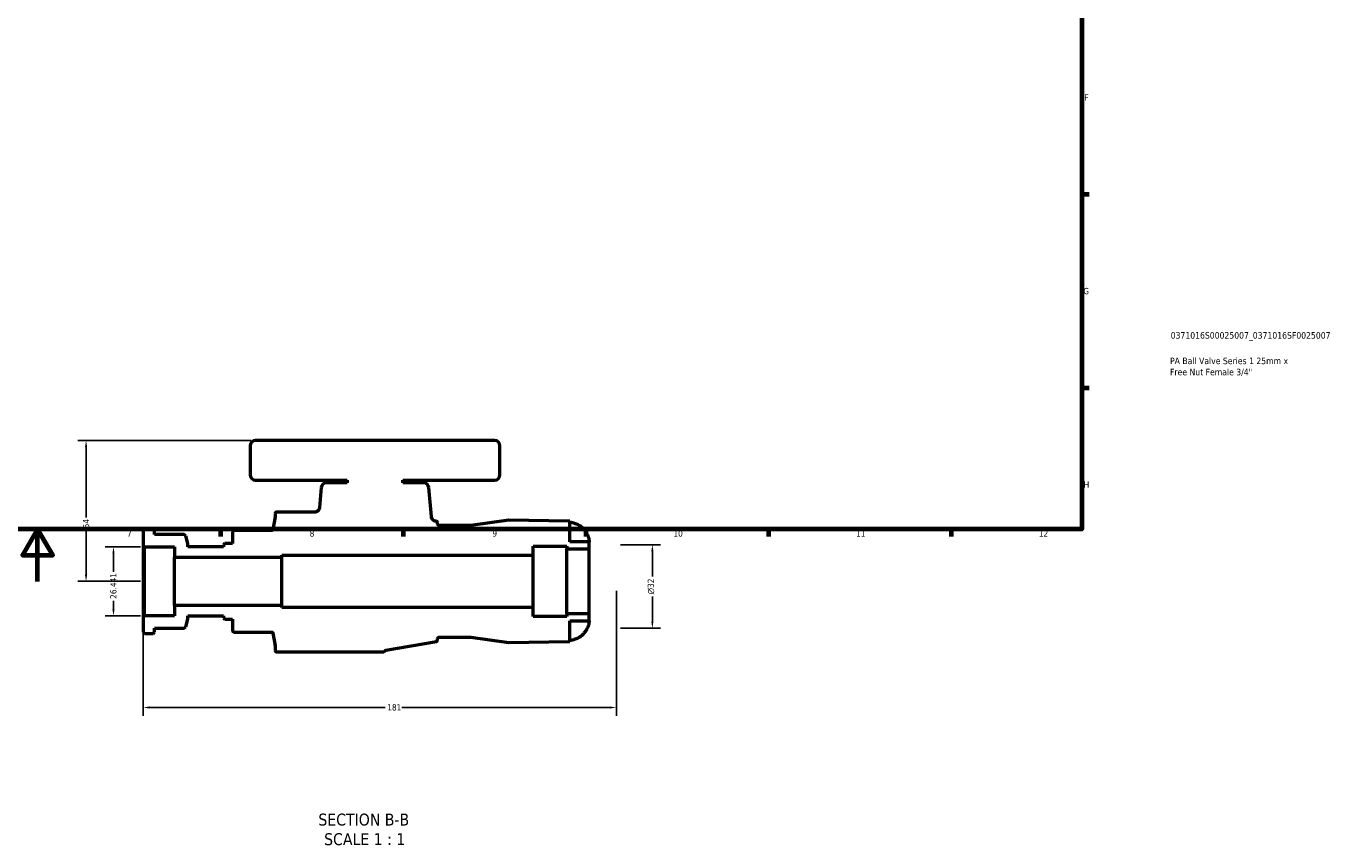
# Model space of a CAD drawing. Header units: millimetres. Extents: x -86 to 918, y -114 to 630.
# Tile 4 of 7: x 416 to 918, y -100 to 213. Entities that reach past the tile are written whole.
import ezdxf

# ---------------------------------------------------------------- set-up
doc = ezdxf.new("R2010")
doc.units = ezdxf.units.MM
for name, color, linetype, lineweight in [('Border (ANSI)', 7, 'Continuous', 70), ('Dimension (ANSI)', 7, 'Continuous', 25), ('Symbol (ANSI)', 7, 'Continuous', 25), ('Title (ISO)', 7, 'Continuous', 50), ('Visible (ANSI)', 7, 'Continuous', 50)]:
    doc.layers.add(name, color=color, linetype=linetype, lineweight=lineweight)
doc.styles.add('Label Text (ANSI)', font='tahoma.ttf')
doc.styles.add('Note Text (ANSI)', font='tahoma.ttf')
doc.styles.add('Note Text (ISO)', font='tahoma.ttf')
doc.dimstyles.new('Default - mm (ANSI)', dxfattribs={"dimtxt": 2.4, "dimasz": 2.5, "dimexe": 3.175, "dimexo": 1.6002, "dimgap": 0.8, "dimtad": 0, "dimtoh": 1, "dimdec": 0, "dimrnd": 1e-08, "dimzin": 4, "dimdsep": 46, "dimtxsty": 'Note Text (ANSI)', "dimcen": 0.09, "dimdle": 10, "dimclrd": 256, "dimclre": 256, "dimclrt": 5, "dimadec": 1, "dimazin": 1, "dimtfac": 1.27, "dimtofl": 0, "dimtmove": 0, "dimatfit": 3, "dimfxl": 1, "dimtolj": 1, "dimtzin": 4, "dimlwd": -1, "dimlwe": -1, "dimarcsym": 0})

# ---------------------------------------------------------------- blocks, each defined once
blk = doc.blocks.new('Borders Default Border')
at = {"layer": 'Border (ANSI)'}
for p, q in [((821, 148.5), (823.8, 148.5)), ((821, 74.25), (823.8, 74.25)), ((490.58, 20), (490.58, 17.2)), ((560.67, 20), (560.67, 17.2)), ((630.75, 20), (630.75, 17.2)), ((700.83, 20), (700.83, 17.2)), ((770.92, 20), (770.92, 17.2))]:
    blk.add_line(p, q, dxfattribs=at)
at = {"layer": 'Border (ANSI)', "flags": 128}
for points in [[(20, 20), (20, 574), (821, 574), (821, 20), (20, 20)], [(420.5, 0), (420.5, 20), (414.73, 10), (426.27, 10), (420.5, 20)]]:
    blk.add_lwpolyline(points, dxfattribs=at)
at = {"layer": 'Border (ANSI)', "color": 5, "true_color": 0x0000ff, "char_height": 2.4, "attachment_point": 7, "style": 'Note Text (ANSI)'}
for s, insert in [('F', (821.98, 184.43)), ('G', (821.6, 110.13)), ('H', (821.73, 35.93)), ('7', (454.8, 17.2)), ('8', (524.84, 17.15)), ('9', (594.92, 17.15)), ('10', (664.35, 17.15)), ('11', (734.43, 17.2)), ('12', (804.52, 17.2))]:
    blk.add_mtext(s, dxfattribs=dict(at, insert=insert))
blk = doc.blocks.new('Title Blocks ISO')
at = {"layer": 'Title (ISO)', "color": 232, "true_color": 0xca0064, "style": 'Note Text (ISO)'}
for tag, p in [('PART_NUMBER_001', (34.08, 73.13)), ('DESCRIPTION_001', (33.84, 63.34)), ('DESCRIPTION_002', (33.84, 59.06))]:
    blk.add_attdef(tag, p, '', height=2.5, dxfattribs=at)
blk = doc.blocks.new('*D7')
at = {"layer": 'Defpoints', "color": 0, "transparency": 16777216}
for p in [(642.49, -1.97), (460.99, -13.69), (642.49, -48.37)]:
    blk.add_point(p, dxfattribs=at)
at = {"layer": 'Dimension (ANSI)', "transparency": 16777216}
for p, q in [((642.49, -3.57), (642.49, -51.55)), ((460.99, -15.29), (460.99, -51.55)), ((463.49, -48.37), (553.8, -48.37)), ((639.99, -48.37), (560.18, -48.37))]:
    blk.add_line(p, q, dxfattribs=at)
for points in [[(463.49, -47.95), (463.49, -48.79), (460.99, -48.37)], [(639.99, -47.95), (639.99, -48.79), (642.49, -48.37)]]:
    blk.add_solid(points, dxfattribs=at)
at = {"layer": 'Dimension (ANSI)', "color": 5, "transparency": 16777216, "insert": (554.6, -47.12), "char_height": 2.4, "attachment_point": 1, "style": 'Note Text (ANSI)'}
blk.add_mtext('\\A1;181', dxfattribs=at)
blk = doc.blocks.new('*D8')
at = {"layer": 'Defpoints', "color": 0, "transparency": 16777216}
for p in [(504.03, 54.03), (439.07, 0.03), (461.49, 0.03)]:
    blk.add_point(p, dxfattribs=at)
at = {"layer": 'Dimension (ANSI)', "transparency": 16777216}
for p, q in [((502.43, 54.03), (435.89, 54.03)), ((439.07, 51.53), (439.07, 24.49)), ((439.07, 2.53), (439.07, 19.57)), ((459.89, 0.03), (435.89, 0.03))]:
    blk.add_line(p, q, dxfattribs=at)
for points in [[(438.65, 51.53), (439.49, 51.53), (439.07, 54.03)], [(438.65, 2.53), (439.49, 2.53), (439.07, 0.03)]]:
    blk.add_solid(points, dxfattribs=at)
at = {"layer": 'Dimension (ANSI)', "color": 5, "transparency": 16777216, "insert": (437.84, 20.37), "char_height": 2.4, "attachment_point": 1, "rotation": 90, "style": 'Note Text (ANSI)'}
blk.add_mtext('\\A1;54', dxfattribs=at)
blk = doc.blocks.new('*D9')
at = {"layer": 'Defpoints', "color": 0, "transparency": 16777216}
for p in [(461.49, 13.25), (449.58, -13.19), (461.49, -13.19)]:
    blk.add_point(p, dxfattribs=at)
at = {"layer": 'Dimension (ANSI)', "transparency": 16777216}
for p, q in [((459.89, 13.25), (446.41, 13.25)), ((449.58, 10.75), (449.58, 3.68)), ((449.58, -10.69), (449.58, -7.48)), ((459.89, -13.19), (446.41, -13.19))]:
    blk.add_line(p, q, dxfattribs=at)
for points in [[(449.16, 10.75), (450, 10.75), (449.58, 13.25)], [(449.16, -10.69), (450, -10.69), (449.58, -13.19)]]:
    blk.add_solid(points, dxfattribs=at)
at = {"layer": 'Dimension (ANSI)', "color": 5, "transparency": 16777216, "insert": (448.33, -6.68), "char_height": 2.4, "attachment_point": 1, "rotation": 90, "style": 'Note Text (ANSI)'}
blk.add_mtext('\\A1;26.441', dxfattribs=at)
blk = doc.blocks.new('*D10')
at = {"layer": 'Defpoints', "color": 0, "transparency": 16777216}
for p in [(642.49, 14.03), (656.28, 14.03), (642.49, -17.97)]:
    blk.add_point(p, dxfattribs=at)
at = {"layer": 'Dimension (ANSI)', "transparency": 16777216}
for p, q in [((644.09, 14.03), (659.45, 14.03)), ((656.28, 11.53), (656.28, 1.85)), ((656.28, -15.47), (656.28, -5.8)), ((644.09, -17.97), (659.45, -17.97))]:
    blk.add_line(p, q, dxfattribs=at)
for points in [[(655.86, 11.53), (656.7, 11.53), (656.28, 14.03)], [(655.86, -15.47), (656.7, -15.47), (656.28, -17.97)]]:
    blk.add_solid(points, dxfattribs=at)
at = {"layer": 'Dimension (ANSI)', "color": 5, "transparency": 16777216, "insert": (654.47, -5), "char_height": 2.4, "attachment_point": 1, "rotation": 90, "style": 'Note Text (ANSI)'}
blk.add_mtext('\\A1;{\\fAIGDT|b0|i0;\\H2.4000;\\ln}\\fTahoma|b0|i0;\\H2.4000;32', dxfattribs=at)

msp = doc.modelspace()

# ---------------------------------------------------------------- linework, layer by layer
at = {"layer": 'Visible (ANSI)'}
for p, q in [((502.0311, 52.0266), (502.0311, 40.8266)), ((595.7911, 54.0266), (504.0311, 54.0266)), ((597.7911, 40.8266), (597.7911, 52.0266)), ((504.0311, 38.8266), (539.2236, 38.8266)), ((529.2775, 36.0009), (528.6083, 28.3523)), ((539.2236, 37.8266), (531.2699, 37.8266)), ((539.2236, 38.8266), (539.2236, 37.8266)), ((560.5986, 37.8266), (560.5986, 38.8266)), ((560.5986, 38.8266), (595.7911, 38.8266)), ((568.5523, 37.8266), (560.5986, 37.8266)), ((571.5165, 24.8935), (570.5447, 36.0009)), ((511.5628, 26.0266), (511.5628, 24.7154)), ((526.6159, 26.5266), (512.0628, 26.5266)), ((511.5552, 24.6285), (510.7182, 19.8817)), ((573.4379, 23.0495), (573.1615, 23.0982)), ((573.8511, 21.9916), (573.8511, 22.5571)), ((586.6413, 21.4916), (574.3511, 21.4916)), ((601.1722, 23.5212), (586.7106, 21.4965)), ((624.1798, 23.1257), (601.2503, 23.5259)), ((624.5711, 15.1769), (624.5711, 23.1092)), ((461.4911, 20.0266), (460.9911, 19.5266)), ((460.9911, 19.5266), (460.9911, 13.7471)), ((464.7661, 20.0266), (461.4911, 20.0266)), ((465.2661, 19.5266), (464.7661, 20.0266)), ((465.2661, 18.0266), (465.2661, 19.5266)), ((476.7361, 18.0266), (465.2661, 18.0266)), ((477.3561, 17.5412), (476.7361, 18.0266)), ((478.0911, 14.5692), (477.3561, 17.5412)), ((495.1911, 18.9685), (495.1911, 14.5692)), ((510.2258, 19.4685), (495.6911, 19.4685)), ((631.9911, 15.1769), (624.5711, 15.1769)), ((631.9911, 12.5266), (631.9911, 15.1769)), ((460.9911, 13.7471), (461.4911, 13.2471)), ((460.9911, 13.7471), (460.9911, -13.6939)), ((461.4911, 13.2471), (472.9611, 13.2471)), ((461.4911, -13.1939), (461.4911, 13.2471)), ((472.9611, 13.2471), (472.9611, 9.281)), ((478.0911, 13.2471), (478.0911, 14.5692)), ((491.7711, 13.2471), (478.0911, 13.2471)), ((492.2711, 14.5692), (491.7711, 14.0692)), ((491.7711, 14.0692), (491.7711, 13.2471)), ((495.1911, 14.5692), (492.2711, 14.5692)), ((610.6161, 10.0266), (610.6161, 13.5266)), ((610.6161, 13.5266), (623.4411, 13.5266)), ((623.4411, 13.5266), (623.4411, 12.5266)), ((623.4411, 12.5266), (631.9911, 12.5266)), ((623.4411, -12.4734), (623.4411, 12.5266)), ((631.9911, -12.4734), (631.9911, 12.5266)), ((472.9611, 9.281), (514.1911, 9.281)), ((472.9611, -9.2277), (472.9611, 9.281)), ((514.1911, 9.281), (514.1911, 10.0266)), ((514.1911, 10.0266), (610.6161, 10.0266)), ((514.1911, -9.2277), (514.1911, 9.281)), ((610.6161, -9.9734), (610.6161, 10.0266)), ((514.1911, -9.2277), (472.9611, -9.2277)), ((472.9611, -9.2277), (472.9611, -13.1939)), ((514.1911, -9.9734), (514.1911, -9.2277)), ((610.6161, -9.9734), (514.1911, -9.9734)), ((610.6161, -13.4734), (610.6161, -9.9734)), ((461.4911, -13.1939), (460.9911, -13.6939)), ((460.9911, -13.6939), (460.9911, -19.4734)), ((472.9611, -13.1939), (461.4911, -13.1939)), ((477.3561, -17.488), (478.0911, -14.5159)), ((478.0911, -14.5159), (478.0911, -13.1939)), ((478.0911, -13.1939), (491.7711, -13.1939)), ((491.7711, -13.1939), (491.7711, -14.0159)), ((491.7711, -14.0159), (492.2711, -14.5159)), ((492.2711, -14.5159), (495.1911, -14.5159)), ((495.1911, -14.5159), (495.1911, -18.9152)), ((623.4411, -13.4734), (610.6161, -13.4734)), ((631.9911, -12.4734), (623.4411, -12.4734)), ((623.4411, -12.4734), (623.4411, -13.4734)), ((631.9911, -15.1237), (631.9911, -12.4734)), ((460.9911, -19.4734), (461.4911, -19.9734)), ((461.4911, -19.9734), (464.7661, -19.9734)), ((464.7661, -19.9734), (465.2661, -19.4734)), ((465.2661, -19.4734), (465.2661, -17.9734)), ((465.2661, -17.9734), (476.7361, -17.9734)), ((476.7361, -17.9734), (477.3561, -17.488)), ((495.6911, -19.4152), (510.2258, -19.4152)), ((510.7182, -19.8284), (511.5552, -24.5753)), ((624.5711, -23.056), (624.5711, -15.1237)), ((624.5711, -15.1237), (631.9911, -15.1237)), ((511.5628, -24.6621), (511.5628, -26.4734)), ((554.0305, -26.4183), (573.4379, -22.9962)), ((573.8511, -22.5038), (573.8511, -21.9384)), ((574.3511, -21.4384), (586.6413, -21.4384)), ((586.7106, -21.4432), (601.1722, -23.4679)), ((601.2503, -23.4727), (624.1798, -23.0725)), ((512.0628, -26.9734), (553.218, -26.9734))]:
    msp.add_line(p, q, dxfattribs=at)
for centre, radius, start, end in [((504.0311, 52.0266), 2, 90, 180), ((595.7911, 52.0266), 2, 0, 90), ((504.0311, 40.8266), 2, 180, 270), ((595.7911, 40.8266), 2, 270, 0), ((531.2699, 35.8266), 2, 90, 175), ((568.5523, 35.8266), 2, 5, 90), ((512.0628, 26.0266), 0.5, 90, 180), ((511.0628, 24.7154), 0.5, 350, 0), ((573.3511, 22.5571), 0.5, 0, 80), ((574.3511, 21.9916), 0.5, 180, 270), ((586.6413, 21.9916), 0.5, 270, 277.969997), ((601.2416, 23.026), 0.5, 89, 97.969997), ((624.0411, 15.1769), 7.95, 86.177446, 89), ((495.6911, 18.9685), 0.5, 90, 180), ((495.6911, -18.9152), 0.5, 180, 270), ((511.0628, -24.6621), 0.5, 0, 10), ((573.3511, -22.5038), 0.5, 280, 0), ((574.3511, -21.9384), 0.5, 90, 180), ((586.6413, -21.9384), 0.5, 82.030003, 90), ((601.2416, -22.9728), 0.5, 262.030003, 271), ((624.0411, -15.1237), 7.95, 271, 273.822554), ((512.0628, -26.4734), 0.5, 180, 270), ((553.218, -26.4734), 0.5, 270, 334.068042)]:
    msp.add_arc(centre, radius, start, end, dxfattribs=at)
for points, knots in [([(528.6083, 28.3523), (528.5878, 28.1177), (528.526, 27.8886), (528.3255, 27.4623), (528.1885, 27.2686), (527.8355, 26.9202), (527.6162, 26.7752), (527.1343, 26.5775), (526.8764, 26.5266), (526.6159, 26.5266)], [-0.297559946, -0.297559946, -0.297559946, -0.297559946, -0.226908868, -0.226908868, -0.156257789, -0.156257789, -0.078128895, -0.078128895, 0, 0, 0, 0]), ([(573.1615, 23.0982), (572.9873, 23.1289), (572.8178, 23.1827), (572.4975, 23.3333), (572.3481, 23.4296), (572.0148, 23.7129), (571.8513, 23.9188), (571.6123, 24.3816), (571.5391, 24.6341), (571.5165, 24.8935)], [-0.26244482, -0.26244482, -0.26244482, -0.26244482, -0.209351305, -0.209351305, -0.156257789, -0.156257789, -0.078128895, -0.078128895, 0, 0, 0, 0]), ([(624.5711, 22.7165), (624.9021, 22.694), (625.2435, 22.649), (626.1008, 22.4769), (626.6101, 22.3164), (627.5126, 21.9393), (627.9886, 21.6871), (628.8762, 21.0875), (629.2879, 20.74), (629.917, 20.104), (630.1991, 19.7735), (630.4543, 19.4169)], [0.051568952, 0.051568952, 0.051568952, 0.051568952, 0.146086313, 0.146086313, 0.292172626, 0.292172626, 0.439543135, 0.439543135, 0.586913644, 0.586913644, 0.707915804, 0.707915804, 0.707915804, 0.707915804]), ([(510.7182, 19.8817), (510.7092, 19.8309), (510.6925, 19.7818), (510.6446, 19.6905), (510.6137, 19.6488), (510.5307, 19.5669), (510.4758, 19.5306), (510.3554, 19.4812), (510.2909, 19.4685), (510.2258, 19.4685)], [-0.0699969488, -0.0699969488, -0.0699969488, -0.0699969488, -0.0545306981, -0.0545306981, -0.0390644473, -0.0390644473, -0.0195322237, -0.0195322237, 0, 0, 0, 0]), ([(630.4543, 19.4169), (630.6304, 19.1709), (630.7945, 18.917), (631.0916, 18.4047), (631.224, 18.1486), (631.4534, 17.6469), (631.55, 17.4042), (631.7412, 16.8501), (631.8194, 16.5536), (631.945, 15.9394), (631.9714, 15.6599), (631.9937, 15.2761), (631.9911, 15.1769), (631.9911, 15.1769)], [-1.764412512, -1.764412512, -1.764412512, -1.764412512, -1.689965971, -1.689965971, -1.617012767, -1.617012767, -1.546234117, -1.546234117, -1.44951502, -1.44951502, -1.320244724, -1.320244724, -1.190089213, -1.190089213, -1.190089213, -1.190089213]), ([(510.2258, -19.4152), (510.2773, -19.4152), (510.3286, -19.4232), (510.4268, -19.4545), (510.4732, -19.4777), (510.5683, -19.5452), (510.6135, -19.5929), (510.6831, -19.703), (510.7069, -19.7643), (510.7182, -19.8284)], [-0.0699969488, -0.0699969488, -0.0699969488, -0.0699969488, -0.0545306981, -0.0545306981, -0.0390644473, -0.0390644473, -0.0195322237, -0.0195322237, 0, 0, 0, 0]), ([(630.4543, -19.3637), (630.1991, -19.7203), (629.917, -20.0508), (629.2879, -20.6868), (628.8762, -21.0342), (627.9886, -21.6339), (627.5126, -21.886), (626.6101, -22.2631), (626.1008, -22.4236), (625.2435, -22.5958), (624.9021, -22.6407), (624.5711, -22.6632)], [4.135443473, 4.135443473, 4.135443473, 4.135443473, 4.256445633, 4.256445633, 4.403816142, 4.403816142, 4.551186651, 4.551186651, 4.697272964, 4.697272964, 4.791790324, 4.791790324, 4.791790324, 4.791790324]), ([(631.9911, -15.1237), (631.9911, -15.1237), (631.9911, -15.1237), (631.9911, -15.1263), (631.9933, -15.2209), (631.9725, -15.5958), (631.9461, -15.8843), (631.8168, -16.5106), (631.7387, -16.8047), (631.5346, -17.395), (631.4186, -17.6796), (631.1065, -18.3335), (630.9009, -18.6981), (630.5997, -19.1562), (630.5284, -19.2602), (630.4543, -19.3637)], [-1.448579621, -1.448579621, -1.448579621, -1.448579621, -1.44634608, -1.44634608, -1.287595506, -1.287595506, -1.11819806, -1.11819806, -0.996943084, -0.996943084, -0.892326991, -0.892326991, -0.760383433, -0.760383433, -0.721481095, -0.721481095, -0.721481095, -0.721481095]), ([(553.6677, -26.692), (553.6879, -26.6504), (553.7138, -26.6118), (553.7755, -26.5429), (553.811, -26.5128), (553.9051, -26.4533), (553.9664, -26.4296), (554.0305, -26.4183)], [-0.047288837, -0.047288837, -0.047288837, -0.047288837, -0.0334105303, -0.0334105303, -0.0195322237, -0.0195322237, 0, 0, 0, 0])]:
    msp.add_open_spline(points, degree=3, knots=knots, dxfattribs=at)

# ---------------------------------------------------------------- block references
msp.add_blockref('Borders Default Border', (0, 0))
msp.add_blockref('Title Blocks ISO', (821, 20)).add_auto_attribs({'PART_NUMBER_001': '0371016S00025007_0371016SF0025007', 'DESCRIPTION_001': 'PA Ball Valve Series 1 25mm x', 'DESCRIPTION_002': "Free Nut Female 3/4''"})

# ---------------------------------------------------------------- texts
at = {"layer": 'Symbol (ANSI)', "char_height": 4.572, "attachment_point": 7, "style": 'Label Text (ANSI)'}
for s, insert in [('SECTION B-B', (528.1648, -93.7402)), ('SCALE 1 : 1', (530.3878, -101.253))]:
    msp.add_mtext(s, dxfattribs=dict(at, insert=insert))

# ---------------------------------------------------------------- dimensions: what is measured, and where the dimension line sits
at = {"layer": 'Dimension (ANSI)'}
for base, p1, p2, angle, override, picture, middle in [((439.0688, 0.0266), (504.0311, 54.0266), (461.4911, 0.0266), 90, {"dimgap": 0.8, "dimtoh": 0, "dimdec": 0, "dimtol": 0, "dimlim": 0, "dimtp": 0, "dimtm": 0, "dimtdec": 2, "dimatfit": 1}, '*D8', (439.0688, 22.0266)), ((449.5814, -13.1939), (461.4911, 13.2471), (461.4911, -13.1939), 270, {"dimgap": 0.8, "dimtoh": 0, "dimdec": 3, "dimtol": 0, "dimlim": 0, "dimtp": 0, "dimtm": 0, "dimtdec": 2, "dimatfit": 1}, '*D9', (449.5814, -1.8984))]:
    dim = msp.add_linear_dim(base=base, p1=p1, p2=p2, angle=angle, dimstyle='Default - mm (ANSI)', override=override, dxfattribs=at)
    dim.commit()
    dim.dimension.update_dxf_attribs({"geometry": picture, "text_midpoint": middle, "dimtype": 160})
dim = msp.add_linear_dim(base=(656.2791, 14.0266), p1=(642.4907, -17.9734), p2=(642.4907, 14.0266), angle=90, text='{\\fAIGDT|b0|i0;\\H2.4000;\\ln}\\fTahoma|b0|i0;\\H2.4000;<>', dimstyle='Default - mm (ANSI)', override={"dimgap": 0.8, "dimtoh": 0, "dimdec": 0, "dimtol": 0, "dimlim": 0, "dimtp": 0, "dimtm": 0, "dimtdec": 2, "dimatfit": 1}, dxfattribs=at)
dim.commit()
dim.dimension.update_dxf_attribs({"geometry": '*D10', "text_midpoint": (656.2791, -1.9734), "dimtype": 160})
dim = msp.add_linear_dim(base=(642.4907, -48.3703), p1=(460.9911, -13.6939), p2=(642.4907, -1.9734), dimstyle='Default - mm (ANSI)', override={"dimgap": 0.8, "dimtoh": 0, "dimdec": 0, "dimtol": 0, "dimlim": 0, "dimtp": 0, "dimtm": 0, "dimtdec": 2, "dimatfit": 1}, dxfattribs=at)
dim.commit()
dim.dimension.update_dxf_attribs({"geometry": '*D7', "text_midpoint": (556.9911, -48.3703), "dimtype": 160})

doc.saveas('drawing.dxf')
